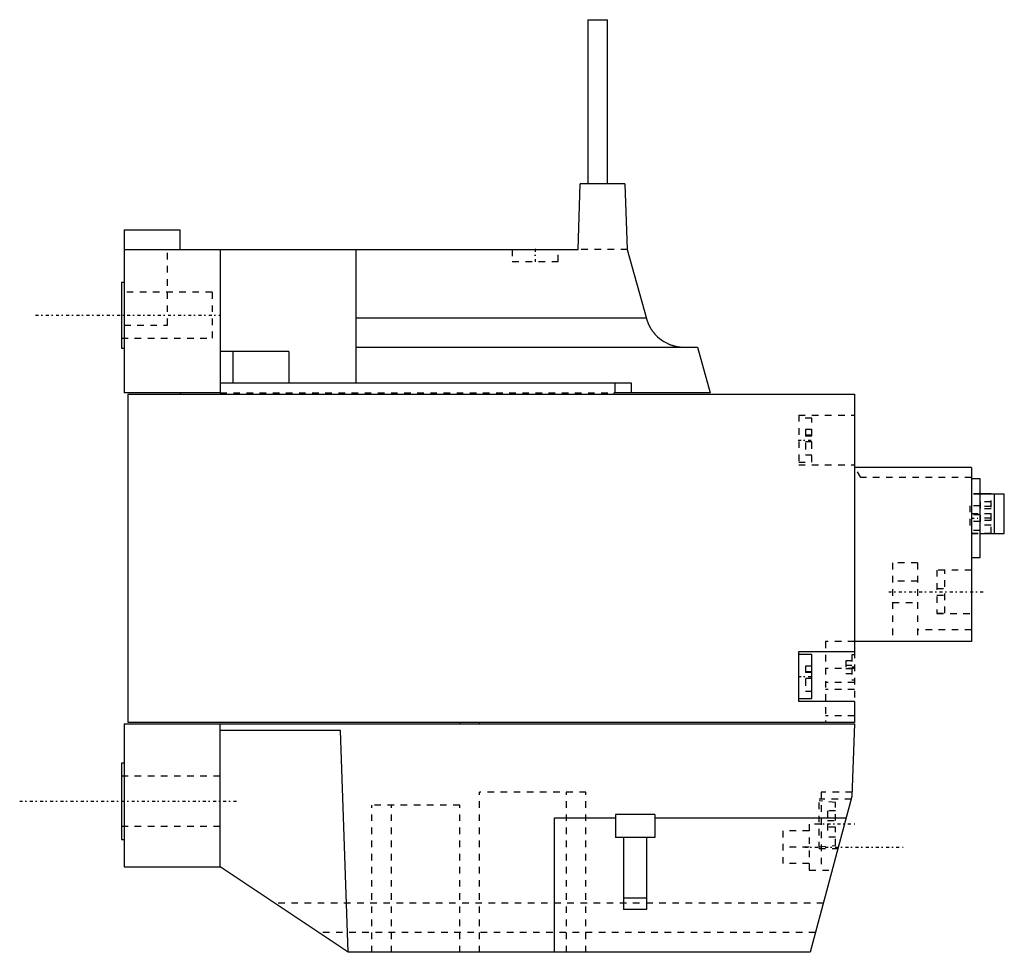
# Model space of a CAD drawing. Extents: x -16 to 133, y -60 to 82.
import ezdxf

# ---------------------------------------------------------------- set-up
doc = ezdxf.new("R2010")
doc.units = 0
doc.linetypes.add('CENTER', pattern=[1.5, 0.45, -0.5, 0.05, -0.5])
doc.linetypes.add('DASHED', pattern=[2, 1, -1])
for name, color, linetype in [('AM_0', 7, 'CONTINUOUS'), ('AM_3', 7, 'DASHED'), ('AM_7', 7, 'CENTER')]:
    doc.layers.add(name, color=color, linetype=linetype)

msp = doc.modelspace()

# ---------------------------------------------------------------- linework, layer by layer
at = {"layer": 'AM_0', "color": 7, "linetype": 'CONTINUOUS'}
for p, q in [((70, 82), (73, 82)), ((70, 82), (70, 57)), ((73, 57), (73, 82)), ((68.5, 47), (68.85, 57)), ((75.65, 57), (68.85, 57)), ((75.65, 57), (76, 47)), ((-0.6, 50), (7.95, 50)), ((-0.6, 50), (-0.6, 25.2)), ((7.95, 47), (7.95, 50)), ((-0.6, 47), (68.5, 47)), ((14.03, 47), (14.03, 25.2)), ((34.68, 47), (34.68, 26.7)), ((76, 47), (78.91, 36.52)), ((-0.6, 42), (-1, 42)), ((-1, 42), (-1, 32)), ((78.9, 36.54), (34.68, 36.54)), ((-1, 32), (-0.6, 32)), ((24.45, 31.5), (14.03, 31.5)), ((16, 26.7), (16, 31.5)), ((24.45, 31.5), (24.45, 26.7)), ((34.68, 32.13), (86.67, 32.13)), ((86.67, 32.13), (88.6, 25.2)), ((14.03, 26.7), (76.61, 26.7)), ((74.13, 26.7), (74.13, 25.2)), ((76.61, 26.7), (76.59, 25.2)), ((14.03, 25.2), (-0.6, 25.2)), ((0, -25), (0, 25)), ((0, 25), (110.6, 25)), ((8, 25.2), (8, 25)), ((74, 25), (74, 25.2)), ((88.6, 25.2), (74, 25.2)), ((110.6, 25), (110.6, -14.2)), ((128.4, 13.8), (110.6, 13.8)), ((128.4, 13.8), (128.4, -12.7)), ((129.7, 12.1), (128.4, 12.1)), ((129.7, 0.1), (129.7, 12.1)), ((131.4, 9.8), (129.7, 9.8)), ((133.4, 9.75), (129.7, 9.75)), ((131.4, 9.75), (131.4, 9.8)), ((131.9, 3.75), (131.9, 9.75)), ((133.4, 3.75), (133.4, 9.75)), ((129.7, 3.75), (133.4, 3.75)), ((128.4, 0.1), (129.7, 0.1)), ((128.4, -12.7), (110.6, -12.7)), ((102.1, -21.8), (102.1, -14.2)), ((102.1, -14.2), (110.6, -14.2)), ((104.1, -14.65), (102.1, -14.65)), ((104.1, -21.35), (104.1, -14.65)), ((102.1, -21.35), (104.1, -21.35)), ((110.6, -21.8), (102.1, -21.8)), ((110.6, -21.8), (110.6, -25)), ((-0.6, -25.2), (-0.6, -47)), ((-0.6, -25.2), (110.6, -25.2)), ((110.6, -25), (0, -25)), ((14, -47), (14, -25.2)), ((50.5, -25), (50.5, -25.2)), ((53.5, -25.2), (53.5, -25)), ((110.6, -25.2), (110.21, -36.29)), ((32.32, -26.25), (14, -26.25)), ((33.5, -60), (32.32, -26.25)), ((-0.6, -31.2), (-1, -31.2)), ((-1, -31.2), (-1, -42.8)), ((110.21, -36.29), (103.86, -60)), ((64.9, -60), (64.9, -39.52)), ((64.9, -39.52), (74.2, -39.52)), ((80.2, -39), (74.2, -39)), ((74.2, -39), (74.2, -42.5)), ((80.2, -39), (80.2, -42.5)), ((80.2, -39.52), (109.35, -39.52)), ((-1, -42.8), (-0.6, -42.8)), ((80.2, -42.5), (74.2, -42.5)), ((75.45, -42.5), (75.45, -53.5)), ((78.95, -42.5), (78.95, -53.5)), ((-0.6, -47), (14, -47)), ((33.5, -60), (14, -47)), ((78.95, -51.77), (75.45, -51.77)), ((78.95, -53.5), (75.45, -53.5)), ((103.86, -60), (33.5, -60))]:
    msp.add_line(p, q, dxfattribs=at)
msp.add_lwpolyline([(78.91, 36.52), (78.92, 36.49), (78.94, 36.42), (78.96, 36.34), (78.97, 36.31), (78.98, 36.27), (79.01, 36.2), (79.03, 36.13), (79.06, 36.06), (79.08, 35.99), (79.11, 35.92), (79.12, 35.88), (79.14, 35.85), (79.17, 35.78), (79.19, 35.71), (79.22, 35.65), (79.26, 35.58), (79.29, 35.51), (79.3, 35.48), (79.32, 35.45), (79.35, 35.39), (79.38, 35.32), (79.4, 35.29), (79.42, 35.26), (79.45, 35.2), (79.49, 35.14), (79.5, 35.1), (79.52, 35.07), (79.56, 35.01), (79.6, 34.95), (79.64, 34.89), (79.68, 34.83), (79.72, 34.76), (79.74, 34.73), (79.76, 34.7), (79.8, 34.64), (79.85, 34.58), (79.89, 34.52), (79.94, 34.46), (79.98, 34.4), (80.01, 34.38), (80.03, 34.35), (80.08, 34.29), (80.12, 34.23), (80.17, 34.18), (80.22, 34.12), (80.27, 34.07), (80.3, 34.04), (80.32, 34.01), (80.37, 33.96), (80.42, 33.91), (80.6, 33.73), (80.91, 33.47), (81.07, 33.34), (81.24, 33.22), (81.58, 32.99), (81.95, 32.79), (82.18, 32.68), (82.24, 32.65), (82.31, 32.62), (82.34, 32.61), (82.37, 32.59), (82.44, 32.57), (82.5, 32.54), (82.57, 32.51), (82.64, 32.49), (82.71, 32.46), (82.74, 32.45), (82.78, 32.44), (82.84, 32.42), (82.91, 32.4), (82.98, 32.38), (83.05, 32.36), (83.12, 32.34), (83.16, 32.33), (83.19, 32.32), (83.26, 32.3), (83.33, 32.28), (83.37, 32.27), (83.4, 32.27), (83.48, 32.25), (83.55, 32.24), (83.58, 32.23), (83.62, 32.22), (83.69, 32.21), (83.76, 32.2), (83.84, 32.19), (83.91, 32.18), (83.98, 32.17), (84.02, 32.17), (84.05, 32.16), (84.12, 32.15), (84.2, 32.15), (84.27, 32.14), (84.34, 32.14), (84.41, 32.13), (84.45, 32.13), (84.49, 32.13), (84.56, 32.13), (84.63, 32.13), (84.67, 32.13)], dxfattribs=at)
at = {"layer": 'AM_3', "color": 6, "linetype": 'DASHED'}
for p, q in [((6, 35.5), (6, 47)), ((58.5, 47), (58.5, 45.2)), ((65.5, 45.2), (65.5, 47)), ((76, 47), (68.5, 47)), ((58.5, 45.2), (65.5, 45.2)), ((12.79, 40.5), (-1, 40.5)), ((12.79, 40.5), (12.79, 33.5)), ((-0.6, 35.5), (6, 35.5)), ((-1, 33.5), (12.79, 33.5)), ((14.03, 25.2), (74, 25.2)), ((102.1, 21.8), (110.6, 21.8)), ((102.1, 21.8), (102.1, 14.2)), ((104.1, 21.35), (102.1, 21.35)), ((104.1, 14.65), (104.1, 21.35)), ((104.1, 19.58), (103.15, 19.58)), ((103.15, 19.58), (103.15, 15.7)), ((104.1, 18.72), (103.15, 18.72)), ((104.1, 18.58), (103.15, 18.58)), ((104.1, 17.71), (103.15, 17.71)), ((104.1, 15.7), (103.15, 15.7)), ((102.1, 14.65), (104.1, 14.65)), ((102.1, 14.2), (110.6, 14.2)), ((111.57, 12.3), (110.7, 13.8)), ((128.4, 12.3), (111.57, 12.3)), ((129.7, 9.8), (128.4, 9.8)), ((129.7, 9.75), (128.4, 9.75)), ((131.4, 3.8), (131.4, 9.75)), ((129.7, 8), (128.15, 8)), ((128.15, 8), (128.15, 4.2)), ((129.71, 8.57), (129.71, 5.03)), ((131.4, 8.57), (129.71, 8.57)), ((131.4, 7.86), (129.71, 7.86)), ((131.4, 7.51), (129.71, 7.51)), ((129.7, 6.6), (128.15, 6.6)), ((128.4, 6.8), (131.4, 6.8)), ((131.4, 6.09), (129.71, 6.09)), ((129.7, 5.6), (128.15, 5.6)), ((131.4, 5.74), (129.71, 5.74)), ((131.4, 5.03), (129.71, 5.03)), ((129.7, 4.2), (128.15, 4.2)), ((128.4, 3.8), (131.4, 3.8)), ((128.4, 3.75), (129.7, 3.75)), ((120.2, -0.7), (116.4, -0.7)), ((116.4, -0.7), (116.4, -12.7)), ((120.2, -0.7), (120.2, -12.7)), ((128.4, -1.8), (123.15, -1.8)), ((123.15, -1.8), (123.15, -8.4)), ((124.35, -1.84), (123.15, -1.84)), ((124.35, -8.36), (124.35, -1.84)), ((120.2, -3.47), (116.4, -3.47)), ((123.15, -4.6), (124.35, -4.6)), ((123.15, -5.6), (124.35, -5.6)), ((116.4, -6.73), (120.2, -6.73)), ((123.15, -8.36), (124.35, -8.36)), ((123.15, -8.4), (128.4, -8.4)), ((128.4, -10.9), (120.2, -10.9)), ((110.6, -12.7), (106.2, -12.7)), ((106.2, -12.7), (106.2, -25)), ((110.6, -14.7), (110.21, -14.7)), ((110.21, -14.7), (110.21, -18.5)), ((110.6, -14.2), (110.6, -21.8)), ((104.1, -16.42), (103.15, -16.42)), ((103.15, -16.42), (103.15, -20.3)), ((110.21, -15.6), (109.26, -15.6)), ((109.26, -15.6), (109.26, -17.6)), ((110.21, -16.35), (109.26, -16.35)), ((104.1, -17.28), (103.15, -17.28)), ((104.1, -17.42), (103.15, -17.42)), ((110.6, -16.79), (106.2, -16.79)), ((110.21, -16.85), (109.26, -16.85)), ((110.21, -17.6), (109.26, -17.6)), ((104.1, -18.29), (103.15, -18.29)), ((110.6, -18.92), (106.2, -18.92)), ((110.21, -18.5), (110.6, -18.5)), ((104.1, -20.3), (103.15, -20.3)), ((110.6, -20), (106.2, -20)), ((110.6, -24), (106.2, -24)), ((14, -33.2), (-1, -33.2)), ((69.71, -35.6), (53.5, -35.6)), ((53.5, -60), (53.5, -35.6)), ((66.73, -60), (66.73, -35.6)), ((69.71, -60), (69.71, -35.6)), ((110.24, -35.6), (105.5, -35.6)), ((105.5, -35.6), (105.5, -47.5)), ((110.1, -36.7), (105.2, -36.7)), ((105.2, -44.2), (105.2, -36.7)), ((107.7, -37.17), (105.2, -36.95)), ((107.7, -39.95), (107.7, -37.17)), ((37.11, -60), (37.11, -37.6)), ((50.5, -37.6), (37.11, -37.6)), ((40.1, -60), (40.1, -37.6)), ((50.5, -60), (50.5, -37.6)), ((106.5, -38.45), (106.5, -42.45)), ((107.7, -38.45), (106.5, -38.45)), ((106.5, -39.95), (107.7, -39.95)), ((-1, -40.8), (14, -40.8)), ((99.7, -41.5), (99.7, -46.5)), ((103.7, -41.5), (99.7, -41.5)), ((105.5, -40.5), (103.7, -40.5)), ((103.7, -40.5), (103.7, -47.5)), ((107.7, -40.95), (106.5, -40.95)), ((107.7, -43.73), (107.7, -40.95)), ((107.7, -42.45), (106.5, -42.45)), ((103.7, -44), (99.7, -44)), ((105.2, -43.95), (107.7, -43.73)), ((105.2, -44.2), (108.09, -44.2)), ((103.7, -46.5), (99.7, -46.5)), ((103.7, -47.5), (107.21, -47.5)), ((105.87, -52.5), (22.25, -52.5)), ((104.66, -57), (29, -57))]:
    msp.add_line(p, q, dxfattribs=at)
at = {"layer": 'AM_7', "color": 4, "linetype": 'CENTER'}
for p, q in [((62, 47.09), (62, 45.11)), ((-14.07, 37), (14.07, 37)), ((102, 18), (104.2, 18)), ((128.34, 6.1), (129.76, 6.1)), ((115.8, -5.1), (130.5, -5.1)), ((110.62, -16.6), (110.19, -16.6)), ((102, -18), (104.2, -18)), ((-16.5, -37), (16.5, -37)), ((104.93, -40.45), (110.87, -40.45)), ((103.01, -44), (118.19, -44))]:
    msp.add_line(p, q, dxfattribs=at)

doc.saveas('drawing.dxf')
